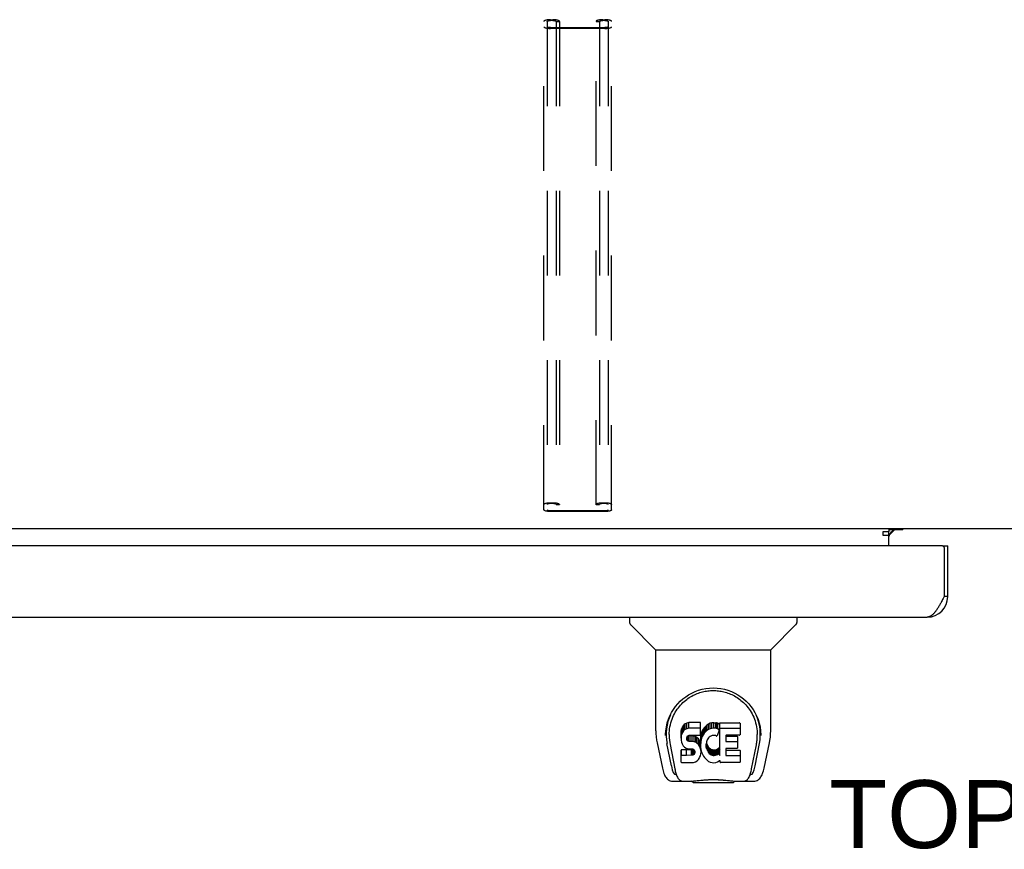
# Model space of a CAD drawing. Header units: inches. Extents: x 0 to 185, y 0 to 120.
# Tile 92 of 102: x 47 to 59, y 80 to 90. Entities that reach past the tile are written whole.
import ezdxf

# ---------------------------------------------------------------- set-up
doc = ezdxf.new("R2010")
doc.units = ezdxf.units.IN
doc.header["$LTSCALE"] = 10.163043
doc.header["$MEASUREMENT"] = 0
doc.linetypes.add('HIDDEN', pattern=[0.2, 0.1, -0.1])
doc.layers.get('0').update_dxf_attribs({"linetype": 'CONTINUOUS'})
for name, color, linetype in [('02___PRT_ALL_AXES', 7, 'CONTINUOUS'), ('DEFAULT_2', 8, 'HIDDEN'), ('DIMENSIONS', 7, 'CONTINUOUS')]:
    doc.layers.add(name, color=color, linetype=linetype)
doc.styles.get("Standard").update_dxf_attribs({"font": 'arial.ttf'})

msp = doc.modelspace()

# ---------------------------------------------------------------- linework, layer by layer
at = {"color": 7, "linetype": 'Continuous'}
for p, q in [((81.469, 83.566), (36.824, 83.566)), ((57.433, 83.536), (57.501, 83.536)), ((57.433, 83.486), (57.433, 83.536)), ((57.501, 83.486), (57.433, 83.486)), ((57.501, 83.566), (57.501, 83.536)), ((57.501, 83.362), (57.501, 83.531)), ((57.508, 83.491), (57.572, 83.555)), ((58.147, 83.362), (58.209, 83.362)), ((58.209, 82.754), (58.167, 82.754)), ((54.393, 82.508), (54.393, 82.445)), ((56.401, 82.508), (56.401, 82.445)), ((54.702, 82.12), (54.404, 82.418)), ((56.092, 82.12), (56.389, 82.418)), ((54.708, 82.114), (56.086, 82.114)), ((54.708, 81.142), (54.708, 82.114)), ((56.086, 81.143), (56.086, 82.114)), ((55.104, 81.243), (55.08, 81.236)), ((55.243, 81.243), (55.104, 81.243)), ((55.104, 81.176), (55.104, 81.243)), ((55.245, 81.2), (55.243, 81.243)), ((55.243, 81.176), (55.243, 81.243)), ((55.381, 81.239), (55.36, 81.234)), ((55.404, 81.241), (55.381, 81.239)), ((55.381, 81.172), (55.381, 81.239)), ((55.404, 81.241), (55.426, 81.241)), ((55.404, 81.175), (55.404, 81.241)), ((55.437, 81.239), (55.426, 81.241)), ((55.426, 81.174), (55.426, 81.241)), ((55.448, 81.236), (55.437, 81.239)), ((55.437, 81.172), (55.437, 81.239)), ((55.477, 81.241), (55.713, 81.241)), ((55.477, 80.849), (55.477, 81.241)), ((54.833, 81.174), (54.832, 81.11)), ((55.013, 81.146), (55.011, 81.122)), ((55.011, 81.055), (55.011, 81.122)), ((55.018, 81.169), (55.013, 81.146)), ((55.013, 81.079), (55.013, 81.146)), ((55.027, 81.192), (55.018, 81.169)), ((55.018, 81.102), (55.018, 81.169)), ((55.027, 81.125), (55.018, 81.102)), ((55.041, 81.211), (55.027, 81.192)), ((55.027, 81.125), (55.027, 81.192)), ((55.041, 81.144), (55.027, 81.125)), ((55.049, 81.219), (55.041, 81.211)), ((55.041, 81.144), (55.041, 81.211)), ((55.049, 81.152), (55.041, 81.144)), ((55.059, 81.226), (55.049, 81.219)), ((55.049, 81.152), (55.049, 81.219)), ((55.059, 81.159), (55.049, 81.152)), ((55.08, 81.236), (55.059, 81.226)), ((55.059, 81.159), (55.059, 81.226)), ((55.08, 81.169), (55.059, 81.159)), ((55.08, 81.169), (55.08, 81.236)), ((55.104, 81.176), (55.08, 81.169)), ((55.243, 81.176), (55.104, 81.176)), ((55.245, 81.133), (55.243, 81.176)), ((55.244, 81.109), (55.245, 81.133)), ((55.245, 81.133), (55.245, 81.2)), ((55.258, 81.122), (55.252, 81.101)), ((55.266, 81.143), (55.258, 81.122)), ((55.258, 81.055), (55.258, 81.122)), ((55.277, 81.162), (55.266, 81.143)), ((55.266, 81.076), (55.266, 81.143)), ((55.29, 81.181), (55.277, 81.162)), ((55.277, 81.096), (55.277, 81.162)), ((55.305, 81.197), (55.29, 81.181)), ((55.29, 81.114), (55.29, 81.181)), ((55.305, 81.13), (55.29, 81.114)), ((55.321, 81.213), (55.305, 81.197)), ((55.305, 81.13), (55.305, 81.197)), ((55.321, 81.146), (55.305, 81.13)), ((55.339, 81.225), (55.321, 81.213)), ((55.321, 81.146), (55.321, 81.213)), ((55.339, 81.159), (55.321, 81.146)), ((55.36, 81.234), (55.339, 81.225)), ((55.339, 81.159), (55.339, 81.225)), ((55.36, 81.168), (55.339, 81.159)), ((55.36, 81.168), (55.36, 81.234)), ((55.381, 81.172), (55.36, 81.168)), ((55.404, 81.175), (55.381, 81.172)), ((55.426, 81.174), (55.404, 81.175)), ((55.437, 81.172), (55.426, 81.174)), ((55.448, 81.169), (55.437, 81.172)), ((55.468, 81.152), (55.442, 81.084)), ((55.466, 81.224), (55.448, 81.236)), ((55.448, 81.169), (55.448, 81.236)), ((55.466, 81.157), (55.448, 81.169)), ((55.466, 81.224), (55.466, 81.157)), ((55.468, 81.22), (55.468, 81.154)), ((55.477, 81.174), (55.713, 81.174)), ((55.718, 81.236), (55.718, 81.095)), ((55.961, 81.174), (55.962, 81.11)), ((54.826, 81.088), (54.826, 81.087)), ((54.87, 81.1), (54.87, 81.077)), ((55.013, 81.079), (55.011, 81.055)), ((55.011, 81.055), (55.012, 81.031)), ((55.012, 81.031), (55.015, 81.008)), ((55.018, 81.102), (55.013, 81.079)), ((55.015, 81.008), (55.024, 80.986)), ((55.082, 81.059), (55.084, 81.074)), ((55.082, 81.036), (55.082, 81.059)), ((55.082, 81.044), (55.082, 81.059)), ((55.082, 81.036), (55.082, 81.044)), ((55.085, 81.029), (55.082, 81.036)), ((55.084, 81.074), (55.088, 81.08)), ((55.085, 81.029), (55.085, 81.074)), ((55.089, 81.023), (55.085, 81.029)), ((55.088, 81.08), (55.093, 81.085)), ((55.089, 81.023), (55.089, 81.082)), ((55.095, 81.018), (55.089, 81.023)), ((55.093, 81.085), (55.108, 81.09)), ((55.095, 81.085), (55.095, 81.086)), ((55.11, 81.081), (55.095, 81.085)), ((55.095, 81.018), (55.095, 81.085)), ((55.11, 81.014), (55.095, 81.018)), ((55.108, 81.09), (55.123, 81.091)), ((55.134, 81.082), (55.11, 81.081)), ((55.11, 81.014), (55.11, 81.081)), ((55.134, 81.015), (55.11, 81.014)), ((55.123, 81.091), (55.235, 81.091)), ((55.158, 81.081), (55.134, 81.082)), ((55.134, 81.015), (55.134, 81.082)), ((55.158, 81.014), (55.134, 81.015)), ((55.181, 81.076), (55.158, 81.081)), ((55.158, 81.014), (55.158, 81.081)), ((55.181, 81.009), (55.158, 81.014)), ((55.192, 81.071), (55.181, 81.076)), ((55.181, 81.009), (55.181, 81.076)), ((55.192, 81.004), (55.181, 81.009)), ((55.202, 81.064), (55.192, 81.071)), ((55.192, 81.004), (55.192, 81.071)), ((55.202, 80.997), (55.192, 81.004)), ((55.219, 81.047), (55.202, 81.064)), ((55.202, 80.997), (55.202, 81.064)), ((55.232, 81.027), (55.219, 81.047)), ((55.219, 80.98), (55.219, 81.047)), ((55.242, 81.005), (55.232, 81.027)), ((55.232, 80.96), (55.232, 81.027)), ((55.235, 81.091), (55.241, 81.091)), ((55.241, 81.091), (55.243, 81.097)), ((55.243, 81.001), (55.242, 81.005)), ((55.242, 80.938), (55.242, 81.005)), ((55.243, 81.097), (55.244, 81.109)), ((55.247, 81.079), (55.243, 81.034)), ((55.243, 80.968), (55.243, 81.034)), ((55.247, 81.012), (55.243, 80.968)), ((55.252, 81.101), (55.247, 81.079)), ((55.247, 81.012), (55.247, 81.079)), ((55.252, 81.034), (55.247, 81.012)), ((55.252, 81.034), (55.252, 81.101)), ((55.258, 81.055), (55.252, 81.034)), ((55.266, 81.076), (55.258, 81.055)), ((55.277, 81.096), (55.266, 81.076)), ((55.29, 81.114), (55.277, 81.096)), ((55.316, 81.01), (55.313, 80.983)), ((55.315, 81.003), (55.317, 80.997)), ((55.32, 81.023), (55.316, 81.01)), ((55.326, 81.035), (55.32, 81.023)), ((55.34, 81.058), (55.326, 81.035)), ((55.348, 81.068), (55.34, 81.058)), ((55.359, 81.076), (55.348, 81.068)), ((55.384, 81.086), (55.359, 81.076)), ((55.397, 81.089), (55.384, 81.086)), ((55.41, 81.089), (55.397, 81.089)), ((55.423, 81.086), (55.41, 81.089)), ((55.436, 81.081), (55.423, 81.086)), ((55.547, 81.086), (55.547, 81.019)), ((55.713, 81.091), (55.551, 81.091)), ((55.551, 81.081), (55.682, 81.081)), ((55.551, 81.014), (55.682, 81.014)), ((55.687, 81.077), (55.687, 80.937)), ((55.968, 81.087), (55.968, 81.088)), ((54.723, 80.999), (54.788, 80.694)), ((54.895, 80.722), (54.842, 80.992)), ((54.879, 80.979), (54.936, 80.686)), ((55.013, 80.769), (55.013, 80.911)), ((55.077, 80.916), (55.018, 80.916)), ((55.018, 80.849), (55.018, 80.916)), ((55.024, 80.986), (55.037, 80.965)), ((55.037, 80.965), (55.053, 80.948)), ((55.053, 80.948), (55.073, 80.935)), ((55.073, 80.935), (55.084, 80.931)), ((55.138, 80.916), (55.077, 80.916)), ((55.077, 80.849), (55.077, 80.916)), ((55.084, 80.931), (55.096, 80.929)), ((55.096, 80.929), (55.143, 80.928)), ((55.153, 80.918), (55.138, 80.916)), ((55.138, 80.85), (55.138, 80.916)), ((55.143, 80.928), (55.151, 80.928)), ((55.151, 80.928), (55.158, 80.925)), ((55.159, 80.921), (55.153, 80.918)), ((55.153, 80.851), (55.153, 80.918)), ((55.158, 80.925), (55.164, 80.921)), ((55.161, 80.923), (55.159, 80.921)), ((55.159, 80.854), (55.159, 80.921)), ((55.164, 80.921), (55.169, 80.915)), ((55.165, 80.859), (55.165, 80.919)), ((55.169, 80.915), (55.175, 80.901)), ((55.174, 80.872), (55.174, 80.903)), ((55.175, 80.901), (55.178, 80.886)), ((55.177, 80.878), (55.177, 80.891)), ((55.178, 80.886), (55.177, 80.878)), ((55.219, 80.98), (55.202, 80.997)), ((55.232, 80.96), (55.219, 80.98)), ((55.242, 80.938), (55.232, 80.96)), ((55.248, 80.915), (55.242, 80.938)), ((55.243, 80.968), (55.244, 80.945)), ((55.244, 80.945), (55.247, 80.923)), ((55.247, 80.923), (55.251, 80.901)), ((55.251, 80.891), (55.248, 80.915)), ((55.249, 80.867), (55.251, 80.891)), ((55.251, 80.891), (55.251, 80.906)), ((55.251, 80.901), (55.259, 80.88)), ((55.313, 80.983), (55.312, 80.956)), ((55.312, 80.956), (55.314, 80.943)), ((55.314, 80.943), (55.314, 80.983)), ((55.314, 80.943), (55.317, 80.93)), ((55.317, 80.997), (55.327, 80.972)), ((55.317, 80.93), (55.317, 80.997)), ((55.317, 80.93), (55.327, 80.906)), ((55.327, 80.972), (55.34, 80.949)), ((55.327, 80.906), (55.327, 80.972)), ((55.327, 80.906), (55.34, 80.882)), ((55.34, 80.949), (55.349, 80.939)), ((55.34, 80.882), (55.34, 80.949)), ((55.349, 80.939), (55.359, 80.93)), ((55.349, 80.872), (55.349, 80.939)), ((55.359, 80.93), (55.37, 80.923)), ((55.359, 80.864), (55.359, 80.93)), ((55.37, 80.923), (55.383, 80.918)), ((55.37, 80.856), (55.37, 80.923)), ((55.383, 80.918), (55.396, 80.916)), ((55.383, 80.851), (55.383, 80.918)), ((55.396, 80.916), (55.409, 80.915)), ((55.396, 80.849), (55.396, 80.916)), ((55.409, 80.915), (55.422, 80.917)), ((55.409, 80.848), (55.409, 80.915)), ((55.422, 80.917), (55.435, 80.921)), ((55.422, 80.85), (55.422, 80.917)), ((55.435, 80.921), (55.447, 80.927)), ((55.435, 80.854), (55.435, 80.921)), ((55.447, 80.927), (55.458, 80.934)), ((55.447, 80.86), (55.447, 80.927)), ((55.458, 80.934), (55.458, 80.867)), ((55.465, 80.933), (55.477, 80.916)), ((55.548, 80.928), (55.548, 80.85)), ((55.682, 80.932), (55.552, 80.932)), ((55.552, 80.912), (55.714, 80.912)), ((55.719, 80.908), (55.719, 80.769)), ((55.857, 80.686), (55.914, 80.976)), ((55.899, 80.722), (55.951, 80.992)), ((55.914, 80.976), (55.915, 80.98)), ((56.006, 80.694), (56.071, 80.999)), ((55.077, 80.849), (55.018, 80.849)), ((55.138, 80.85), (55.077, 80.849)), ((55.153, 80.851), (55.138, 80.85)), ((55.159, 80.854), (55.153, 80.851)), ((55.165, 80.859), (55.159, 80.854)), ((55.162, 80.765), (55.174, 80.766)), ((55.174, 80.872), (55.165, 80.859)), ((55.177, 80.878), (55.174, 80.872)), ((55.174, 80.766), (55.185, 80.77)), ((55.185, 80.77), (55.205, 80.784)), ((55.205, 80.784), (55.222, 80.801)), ((55.222, 80.801), (55.229, 80.811)), ((55.229, 80.811), (55.234, 80.822)), ((55.234, 80.822), (55.243, 80.844)), ((55.243, 80.844), (55.249, 80.867)), ((55.259, 80.88), (55.28, 80.841)), ((55.28, 80.841), (55.292, 80.823)), ((55.292, 80.823), (55.307, 80.806)), ((55.307, 80.806), (55.324, 80.791)), ((55.324, 80.791), (55.341, 80.777)), ((55.34, 80.882), (55.349, 80.872)), ((55.341, 80.777), (55.351, 80.772)), ((55.349, 80.872), (55.359, 80.864)), ((55.351, 80.772), (55.362, 80.769)), ((55.359, 80.864), (55.37, 80.856)), ((55.362, 80.769), (55.383, 80.763)), ((55.37, 80.856), (55.383, 80.851)), ((55.383, 80.851), (55.396, 80.849)), ((55.396, 80.849), (55.409, 80.848)), ((55.409, 80.848), (55.422, 80.85)), ((55.422, 80.85), (55.435, 80.854)), ((55.428, 80.764), (55.449, 80.77)), ((55.435, 80.854), (55.447, 80.86)), ((55.447, 80.86), (55.458, 80.867)), ((55.449, 80.77), (55.468, 80.782)), ((55.465, 80.866), (55.477, 80.849)), ((55.478, 80.782), (55.468, 80.782)), ((55.468, 80.782), (55.468, 80.782)), ((55.478, 80.769), (55.478, 80.782)), ((55.552, 80.846), (55.714, 80.846)), ((55.018, 80.765), (55.162, 80.765)), ((55.383, 80.763), (55.405, 80.76)), ((55.405, 80.76), (55.428, 80.764)), ((55.714, 80.765), (55.483, 80.765)), ((54.912, 80.539), (55.139, 80.539)), ((54.947, 80.618), (54.954, 80.618)), ((54.952, 80.622), (54.956, 80.613)), ((54.956, 80.612), (54.956, 80.613)), ((54.999, 80.539), (54.997, 80.539)), ((55.113, 80.539), (55.134, 80.54)), ((55.113, 80.539), (55.136, 80.54)), ((55.159, 80.52), (55.138, 80.54)), ((55.635, 80.52), (55.656, 80.54)), ((55.655, 80.539), (55.882, 80.539)), ((55.796, 80.539), (55.795, 80.539)), ((55.838, 80.613), (55.841, 80.622)), ((55.838, 80.612), (55.838, 80.613)), ((55.84, 80.618), (55.847, 80.618)), ((55.635, 80.52), (55.159, 80.52))]:
    msp.add_line(p, q, dxfattribs=at)
at = {"color": 3, "linetype": 'Continuous'}
for p, q in [((57.501, 83.531), (57.433, 83.531)), ((57.672, 83.555), (57.501, 83.555)), ((58.147, 83.362), (35.709, 83.362)), ((58.167, 83.342), (58.167, 82.754)), ((58.209, 82.754), (58.209, 83.362)), ((58.148, 82.718), (58.142, 82.706)), ((58.155, 82.73), (58.148, 82.718)), ((58.167, 82.754), (58.155, 82.73)), ((35.893, 82.508), (57.963, 82.508))]:
    msp.add_line(p, q, dxfattribs=at)
msp.add_lwpolyline([(58.142, 82.706), (58.135, 82.694), (58.132, 82.689), (58.129, 82.683), (58.126, 82.677), (58.123, 82.671), (58.119, 82.666), (58.116, 82.66), (58.113, 82.654), (58.11, 82.649), (58.107, 82.643), (58.103, 82.638), (58.1, 82.633), (58.097, 82.628), (58.094, 82.622), (58.091, 82.617), (58.087, 82.612), (58.084, 82.607), (58.081, 82.603), (58.078, 82.598), (58.075, 82.593), (58.071, 82.589), (58.068, 82.584), (58.065, 82.58), (58.062, 82.576), (58.059, 82.572), (58.056, 82.568), (58.052, 82.564), (58.049, 82.56), (58.046, 82.556), (58.043, 82.553), (58.04, 82.549), (58.036, 82.546), (58.033, 82.543), (58.03, 82.54), (58.027, 82.537), (58.024, 82.534), (58.02, 82.531), (58.017, 82.529), (58.014, 82.527), (58.011, 82.524), (58.008, 82.522), (58.004, 82.52), (58.001, 82.518), (57.998, 82.517), (57.995, 82.515), (57.992, 82.514), (57.988, 82.513), (57.985, 82.511), (57.982, 82.51), (57.979, 82.51), (57.976, 82.509), (57.972, 82.508), (57.969, 82.508), (57.966, 82.508), (57.963, 82.508)], dxfattribs=at)
at = {"color": 7, "linetype": 'Continuous'}
for points in [[(54.826, 81.1), (54.829, 81.142), (54.836, 81.191), (54.846, 81.238), (54.86, 81.282), (54.877, 81.324), (54.897, 81.363), (54.92, 81.401), (54.945, 81.436), (54.972, 81.468), (55.001, 81.499), (55.033, 81.527), (55.067, 81.553), (55.102, 81.576), (55.14, 81.597), (55.18, 81.615), (55.221, 81.63), (55.264, 81.642), (55.307, 81.651), (55.352, 81.656), (55.397, 81.658), (55.442, 81.656), (55.487, 81.651), (55.531, 81.642), (55.573, 81.63), (55.615, 81.615), (55.654, 81.597), (55.692, 81.576), (55.728, 81.552), (55.761, 81.526), (55.793, 81.498), (55.822, 81.468), (55.849, 81.435), (55.874, 81.4), (55.897, 81.363), (55.917, 81.323), (55.934, 81.282), (55.948, 81.237), (55.958, 81.19), (55.965, 81.141), (55.968, 81.1)], [(55.157, 81.57), (55.173, 81.577), (55.189, 81.585), (55.205, 81.591), (55.221, 81.597), (55.237, 81.602), (55.253, 81.607), (55.269, 81.611), (55.285, 81.615), (55.301, 81.618), (55.316, 81.621), (55.332, 81.623), (55.348, 81.625), (55.364, 81.626), (55.38, 81.627), (55.396, 81.627), (55.412, 81.627), (55.428, 81.626), (55.444, 81.625), (55.46, 81.624), (55.476, 81.621), (55.492, 81.619), (55.508, 81.615), (55.524, 81.612), (55.54, 81.608), (55.556, 81.603), (55.572, 81.597), (55.588, 81.592), (55.604, 81.585), (55.62, 81.578)], [(54.87, 81.1), (54.87, 81.12), (54.872, 81.145), (54.874, 81.169), (54.878, 81.193), (54.883, 81.216), (54.889, 81.239), (54.895, 81.262), (54.903, 81.284), (54.912, 81.306), (54.921, 81.327), (54.931, 81.347), (54.942, 81.367), (54.954, 81.385), (54.966, 81.403), (54.979, 81.421), (54.992, 81.437), (55.005, 81.453), (55.019, 81.468), (55.034, 81.482), (55.049, 81.496), (55.063, 81.508), (55.079, 81.52), (55.094, 81.532), (55.11, 81.542), (55.126, 81.552), (55.141, 81.561), (55.157, 81.57)], [(55.62, 81.578), (55.636, 81.57), (55.652, 81.562), (55.667, 81.553), (55.683, 81.543), (55.699, 81.532), (55.714, 81.521), (55.729, 81.509), (55.744, 81.497), (55.759, 81.483), (55.774, 81.469), (55.788, 81.454), (55.801, 81.438), (55.815, 81.421), (55.828, 81.404), (55.84, 81.386), (55.851, 81.367), (55.862, 81.347), (55.873, 81.327), (55.882, 81.306), (55.891, 81.284), (55.898, 81.262), (55.905, 81.24), (55.911, 81.217), (55.916, 81.193), (55.919, 81.169), (55.922, 81.145), (55.923, 81.121), (55.924, 81.1)], [(54.708, 81.142), (54.709, 81.11), (54.712, 81.07), (54.717, 81.03), (54.723, 80.999)], [(56.071, 80.999), (56.076, 81.029), (56.082, 81.069), (56.085, 81.109), (56.086, 81.143)], [(54.826, 81.088), (54.826, 81.092), (54.826, 81.1)], [(54.87, 81.077), (54.87, 81.061), (54.872, 81.033), (54.875, 81.005), (54.879, 80.979)], [(55.915, 80.98), (55.915, 80.983), (55.916, 80.986), (55.916, 80.989), (55.917, 80.992), (55.917, 80.995), (55.918, 80.999), (55.918, 81.002), (55.919, 81.006), (55.919, 81.009), (55.92, 81.013), (55.92, 81.017), (55.921, 81.02), (55.921, 81.024), (55.922, 81.028), (55.922, 81.033), (55.922, 81.037), (55.923, 81.041), (55.923, 81.046), (55.923, 81.05), (55.923, 81.055), (55.923, 81.06), (55.924, 81.065), (55.924, 81.07), (55.924, 81.075), (55.924, 81.1)], [(55.968, 81.1), (55.968, 81.093), (55.968, 81.088)], [(55.018, 80.916), (55.017, 80.916), (55.017, 80.915), (55.016, 80.915), (55.016, 80.915), (55.016, 80.915), (55.015, 80.915), (55.015, 80.914), (55.014, 80.914), (55.014, 80.914), (55.014, 80.913), (55.014, 80.913), (55.013, 80.912), (55.013, 80.912), (55.013, 80.911)], [(55.018, 80.849), (55.017, 80.849), (55.017, 80.849), (55.016, 80.849), (55.016, 80.848), (55.016, 80.848), (55.015, 80.848), (55.015, 80.848), (55.014, 80.847), (55.014, 80.847), (55.014, 80.846), (55.014, 80.846), (55.013, 80.845), (55.013, 80.845), (55.013, 80.844)], [(54.788, 80.694), (54.791, 80.681), (54.796, 80.662), (54.801, 80.646), (54.806, 80.631), (54.812, 80.617), (54.818, 80.605), (54.824, 80.593), (54.831, 80.583), (54.839, 80.573), (54.848, 80.564), (54.859, 80.556), (54.87, 80.549), (54.882, 80.544), (54.895, 80.541), (54.909, 80.539), (54.912, 80.539)], [(54.936, 80.686), (54.939, 80.675), (54.942, 80.661), (54.945, 80.648), (54.949, 80.635), (54.952, 80.622)], [(55.841, 80.622), (55.845, 80.635), (55.849, 80.648), (55.852, 80.661), (55.855, 80.675), (55.857, 80.686)], [(55.882, 80.539), (55.884, 80.539), (55.897, 80.541), (55.911, 80.544), (55.923, 80.549), (55.934, 80.556), (55.945, 80.564), (55.954, 80.572), (55.962, 80.582), (55.969, 80.593), (55.976, 80.604), (55.982, 80.617), (55.988, 80.63), (55.993, 80.645), (55.998, 80.662), (56.003, 80.681), (56.006, 80.694)], [(54.956, 80.612), (54.961, 80.599), (54.968, 80.587), (54.974, 80.576), (54.981, 80.567), (54.988, 80.559), (54.996, 80.552), (55.005, 80.546), (55.015, 80.542), (55.025, 80.54), (55.033, 80.539)], [(55.134, 80.54), (55.156, 80.541), (55.179, 80.544), (55.204, 80.546), (55.23, 80.549), (55.257, 80.552), (55.284, 80.555), (55.312, 80.557), (55.341, 80.559), (55.37, 80.56), (55.399, 80.56), (55.429, 80.56), (55.458, 80.559), (55.486, 80.557), (55.514, 80.554), (55.541, 80.552), (55.567, 80.549), (55.592, 80.546), (55.616, 80.543), (55.639, 80.541)], [(55.136, 80.54), (55.162, 80.542), (55.19, 80.544), (55.218, 80.547), (55.247, 80.55), (55.276, 80.553), (55.305, 80.555), (55.335, 80.557), (55.366, 80.558), (55.396, 80.558), (55.427, 80.558), (55.457, 80.557), (55.487, 80.555), (55.517, 80.553), (55.547, 80.55), (55.575, 80.547), (55.604, 80.544), (55.631, 80.542)], [(55.631, 80.542), (55.658, 80.54), (55.68, 80.539)], [(55.639, 80.541), (55.66, 80.54), (55.68, 80.539)], [(55.761, 80.539), (55.769, 80.54), (55.779, 80.542), (55.789, 80.546), (55.797, 80.552), (55.806, 80.559), (55.813, 80.567), (55.82, 80.576), (55.826, 80.587), (55.832, 80.599), (55.838, 80.612)]]:
    msp.add_lwpolyline(points, dxfattribs=at)
at = {"color": 3, "linetype": 'Continuous'}
for centre, radius, start, end in [((57.616, 83.451), 0.115, 115.2502, 167.1429), ((58.147, 83.342), 0.02, 0, 90), ((57.963, 82.754), 0.246, 270, 360)]:
    msp.add_arc(centre, radius, start, end, dxfattribs=at)
at = {"color": 7, "linetype": 'Continuous'}
for centre, radius, start, end in [((54.432, 82.445), 0.0394, 180, 225), ((56.361, 82.445), 0.0394, 315, 360), ((54.716, 82.134), 0.0197, 225, 270), ((56.078, 82.134), 0.0197, 270, 315)]:
    msp.add_arc(centre, radius, start, end, dxfattribs=at)
for centre, major_axis, ratio, start_param, end_param in [((55.397, 81.1), (0, 0.565), 0.999848, 1.137008, 1.76365), ((55.713, 81.236), (0, 0.00448), 1, -1.570796, 0), ((55.397, 81.1), (0, 0.565), 0.999848, 4.519536, 5.145564), ((55.464, 81.22), (0, 0.00448), 1, -1.566905, -0.665444), ((55.464, 81.154), (0.00448, 0), 1, 5.916695, 7.188538), ((55.713, 81.17), (0, 0.00448), 1, -1.570796, 0), ((55.437, 81.085), (0, 0.00448), 1, -3.557718, -1.937287), ((55.551, 81.086), (0, 0.00448), 1, 0, 1.570796), ((55.551, 81.086), (0, 0.00448), 1, 1.570796, 3.141593), ((55.551, 81.019), (0, 0.00448), 1, 1.570796, 3.141593), ((55.682, 81.077), (0, 0.00448), 1, -1.570796, 0), ((55.682, 81.01), (0, 0.00448), 1, -1.570796, 0), ((55.713, 81.095), (0, 0.00448), 1, -3.141593, -1.570796), ((55.461, 80.931), (0.00448, 0), 1, 0.594971, 2.222579), ((55.552, 80.928), (0, 0.00448), 1, 0, 1.570796), ((55.552, 80.917), (0, 0.00448), 1, 1.570796, 3.141593), ((55.682, 80.937), (0, 0.00448), 1, -3.141593, -1.570796), ((55.714, 80.908), (0, 0.00448), 1, -1.570796, 0), ((55.018, 80.769), (0.00483, 0), 1, 3.141593, 4.712389), ((55.461, 80.864), (0, 0.00448), 1, 0, 0.651783), ((55.461, 80.864), (0.00448, 0), 1, 0.594971, 1.570796), ((55.483, 80.769), (0, 0.00448), 1, 1.570796, 3.141593), ((55.552, 80.85), (0, 0.00448), 1, 1.570796, 3.141593), ((55.714, 80.841), (0, 0.00448), 1, -1.570796, 0), ((55.714, 80.769), (0, 0.00448), 1, -3.141593, -1.570796), ((54.953, 80.972), (0.007, 0.354), 0.213027, -3.923008, -3.13761), ((55.841, 80.972), (-0.007, 0.354), 0.213027, -3.145575, -2.360177)]:
    msp.add_ellipse(centre, major_axis=major_axis, ratio=ratio, start_param=start_param, end_param=end_param, dxfattribs=at)
at = {"layer": '02___PRT_ALL_AXES', "color": 3, "linetype": 'Continuous'}
msp.add_line((57.672, 83.555), (57.672, 83.566), dxfattribs=at)
at = {"layer": 'DEFAULT_2', "color": 8, "linetype": 'HIDDEN'}
for p, q in [((53.366, 83.796), (53.366, 89.655)), ((53.406, 89.655), (53.406, 83.796)), ((53.446, 89.676), (53.473, 89.676)), ((53.473, 89.666), (53.446, 89.666)), ((53.513, 89.655), (53.513, 83.856)), ((53.553, 89.652), (53.513, 89.652)), ((53.553, 89.655), (53.553, 83.856)), ((53.991, 83.856), (53.991, 89.655)), ((54.031, 89.652), (53.991, 89.652)), ((54.031, 89.655), (54.031, 83.856)), ((54.071, 89.676), (54.098, 89.676)), ((54.098, 89.666), (54.071, 89.666)), ((54.138, 89.655), (54.138, 83.796)), ((54.178, 83.796), (54.178, 89.655)), ((53.446, 89.581), (54.098, 89.581)), ((54.098, 89.571), (53.446, 89.571)), ((53.446, 83.881), (53.473, 83.881)), ((53.473, 83.87), (53.446, 83.87)), ((53.553, 83.856), (53.513, 83.856)), ((54.031, 83.856), (53.991, 83.856)), ((54.071, 83.881), (54.098, 83.881)), ((54.098, 83.87), (54.071, 83.87)), ((53.446, 83.786), (54.098, 83.786)), ((54.098, 83.775), (53.446, 83.775))]:
    msp.add_line(p, q, dxfattribs=at)
for points in [[(53.446, 89.676), (53.435, 89.676), (53.425, 89.675), (53.415, 89.675), (53.406, 89.673), (53.397, 89.672), (53.389, 89.67), (53.382, 89.668), (53.376, 89.666), (53.372, 89.663), (53.368, 89.661), (53.366, 89.658), (53.366, 89.655)], [(53.406, 89.655), (53.406, 89.657), (53.408, 89.659), (53.41, 89.66), (53.413, 89.662), (53.417, 89.663), (53.422, 89.664), (53.427, 89.665), (53.433, 89.665), (53.439, 89.666), (53.446, 89.666)], [(53.553, 89.655), (53.552, 89.658), (53.55, 89.661), (53.547, 89.663), (53.542, 89.666), (53.537, 89.668), (53.53, 89.67), (53.522, 89.672), (53.513, 89.673), (53.504, 89.675), (53.494, 89.675), (53.484, 89.676), (53.473, 89.676)], [(53.473, 89.666), (53.479, 89.666), (53.485, 89.665), (53.491, 89.665), (53.497, 89.664), (53.501, 89.663), (53.505, 89.662), (53.509, 89.66), (53.511, 89.659), (53.513, 89.657), (53.513, 89.655)], [(54.071, 89.676), (54.06, 89.676), (54.05, 89.675), (54.04, 89.675), (54.031, 89.673), (54.022, 89.672), (54.014, 89.67), (54.007, 89.668), (54.001, 89.666), (53.997, 89.663), (53.993, 89.661), (53.991, 89.658), (53.991, 89.655)], [(54.031, 89.655), (54.031, 89.657), (54.033, 89.659), (54.035, 89.66), (54.038, 89.662), (54.042, 89.663), (54.047, 89.664), (54.052, 89.665), (54.058, 89.665), (54.064, 89.666), (54.071, 89.666)], [(54.178, 89.655), (54.177, 89.658), (54.175, 89.661), (54.172, 89.663), (54.167, 89.666), (54.162, 89.668), (54.155, 89.67), (54.147, 89.672), (54.138, 89.673), (54.129, 89.675), (54.119, 89.675), (54.109, 89.676), (54.098, 89.676)], [(54.098, 89.666), (54.104, 89.666), (54.11, 89.665), (54.116, 89.665), (54.122, 89.664), (54.126, 89.663), (54.13, 89.662), (54.134, 89.66), (54.136, 89.659), (54.138, 89.657), (54.138, 89.655)], [(53.366, 89.592), (53.366, 89.589), (53.368, 89.586), (53.372, 89.584), (53.376, 89.581), (53.382, 89.579), (53.389, 89.577), (53.397, 89.575), (53.406, 89.574), (53.415, 89.573), (53.425, 89.572), (53.435, 89.571), (53.446, 89.571)], [(53.446, 89.581), (53.439, 89.581), (53.433, 89.582), (53.427, 89.582), (53.422, 89.583), (53.417, 89.584), (53.413, 89.586), (53.41, 89.587), (53.408, 89.588), (53.406, 89.59), (53.406, 89.592)], [(54.138, 89.592), (54.138, 89.59), (54.136, 89.588), (54.134, 89.587), (54.13, 89.586), (54.126, 89.584), (54.122, 89.583), (54.116, 89.582), (54.11, 89.582), (54.104, 89.581), (54.098, 89.581)], [(54.098, 89.571), (54.109, 89.571), (54.119, 89.572), (54.129, 89.573), (54.138, 89.574), (54.147, 89.575), (54.155, 89.577), (54.162, 89.579), (54.167, 89.581), (54.172, 89.584), (54.175, 89.586), (54.177, 89.589), (54.178, 89.592)], [(53.366, 83.86), (53.366, 83.863), (53.368, 83.865), (53.372, 83.868), (53.376, 83.87), (53.382, 83.872), (53.389, 83.875), (53.397, 83.876), (53.406, 83.878), (53.415, 83.879), (53.425, 83.88), (53.435, 83.88), (53.446, 83.881)], [(53.446, 83.87), (53.439, 83.87), (53.433, 83.87), (53.427, 83.869), (53.422, 83.868), (53.417, 83.867), (53.413, 83.866), (53.41, 83.865), (53.408, 83.863), (53.406, 83.862), (53.406, 83.86)], [(53.473, 83.881), (53.484, 83.88), (53.494, 83.88), (53.504, 83.879), (53.513, 83.878), (53.522, 83.876), (53.53, 83.875), (53.537, 83.872), (53.542, 83.87), (53.547, 83.868), (53.55, 83.865), (53.552, 83.863), (53.553, 83.86)], [(53.513, 83.86), (53.513, 83.862), (53.511, 83.863), (53.509, 83.865), (53.505, 83.866), (53.501, 83.867), (53.497, 83.868), (53.491, 83.869), (53.485, 83.87), (53.479, 83.87), (53.473, 83.87)], [(53.991, 83.86), (53.991, 83.863), (53.993, 83.865), (53.997, 83.868), (54.001, 83.87), (54.007, 83.872), (54.014, 83.875), (54.022, 83.876), (54.031, 83.878), (54.04, 83.879), (54.05, 83.88), (54.06, 83.88), (54.071, 83.881)], [(54.071, 83.87), (54.064, 83.87), (54.058, 83.87), (54.052, 83.869), (54.047, 83.868), (54.042, 83.867), (54.038, 83.866), (54.035, 83.865), (54.033, 83.863), (54.031, 83.862), (54.031, 83.86)], [(54.098, 83.881), (54.109, 83.88), (54.119, 83.88), (54.129, 83.879), (54.138, 83.878), (54.147, 83.876), (54.155, 83.875), (54.162, 83.872), (54.167, 83.87), (54.172, 83.868), (54.175, 83.865), (54.177, 83.863), (54.178, 83.86)], [(54.138, 83.86), (54.138, 83.862), (54.136, 83.863), (54.134, 83.865), (54.13, 83.866), (54.126, 83.867), (54.122, 83.868), (54.116, 83.869), (54.11, 83.87), (54.104, 83.87), (54.098, 83.87)], [(53.446, 83.775), (53.435, 83.776), (53.425, 83.776), (53.415, 83.777), (53.406, 83.778), (53.397, 83.78), (53.389, 83.781), (53.382, 83.784), (53.376, 83.786), (53.372, 83.788), (53.368, 83.791), (53.366, 83.793), (53.366, 83.796)], [(53.406, 83.796), (53.406, 83.794), (53.408, 83.793), (53.41, 83.791), (53.413, 83.79), (53.417, 83.789), (53.422, 83.788), (53.427, 83.787), (53.433, 83.786), (53.439, 83.786), (53.446, 83.786)], [(54.098, 83.786), (54.104, 83.786), (54.11, 83.786), (54.116, 83.787), (54.122, 83.788), (54.126, 83.789), (54.13, 83.79), (54.134, 83.791), (54.136, 83.793), (54.138, 83.794), (54.138, 83.796)], [(54.178, 83.796), (54.177, 83.793), (54.175, 83.791), (54.172, 83.788), (54.167, 83.786), (54.162, 83.784), (54.155, 83.781), (54.147, 83.78), (54.138, 83.778), (54.129, 83.777), (54.119, 83.776), (54.109, 83.776), (54.098, 83.775)]]:
    msp.add_lwpolyline(points, dxfattribs=at)

# ---------------------------------------------------------------- texts
at = {"layer": 'DIMENSIONS', "color": 2, "linetype": 'Continuous', "insert": (59.571, 80.552), "char_height": 0.8152, "width": 5.55499, "attachment_point": 2, "line_spacing_factor": 0.9}
msp.add_mtext('TOP VIEW', dxfattribs=at)

doc.saveas('drawing.dxf')
